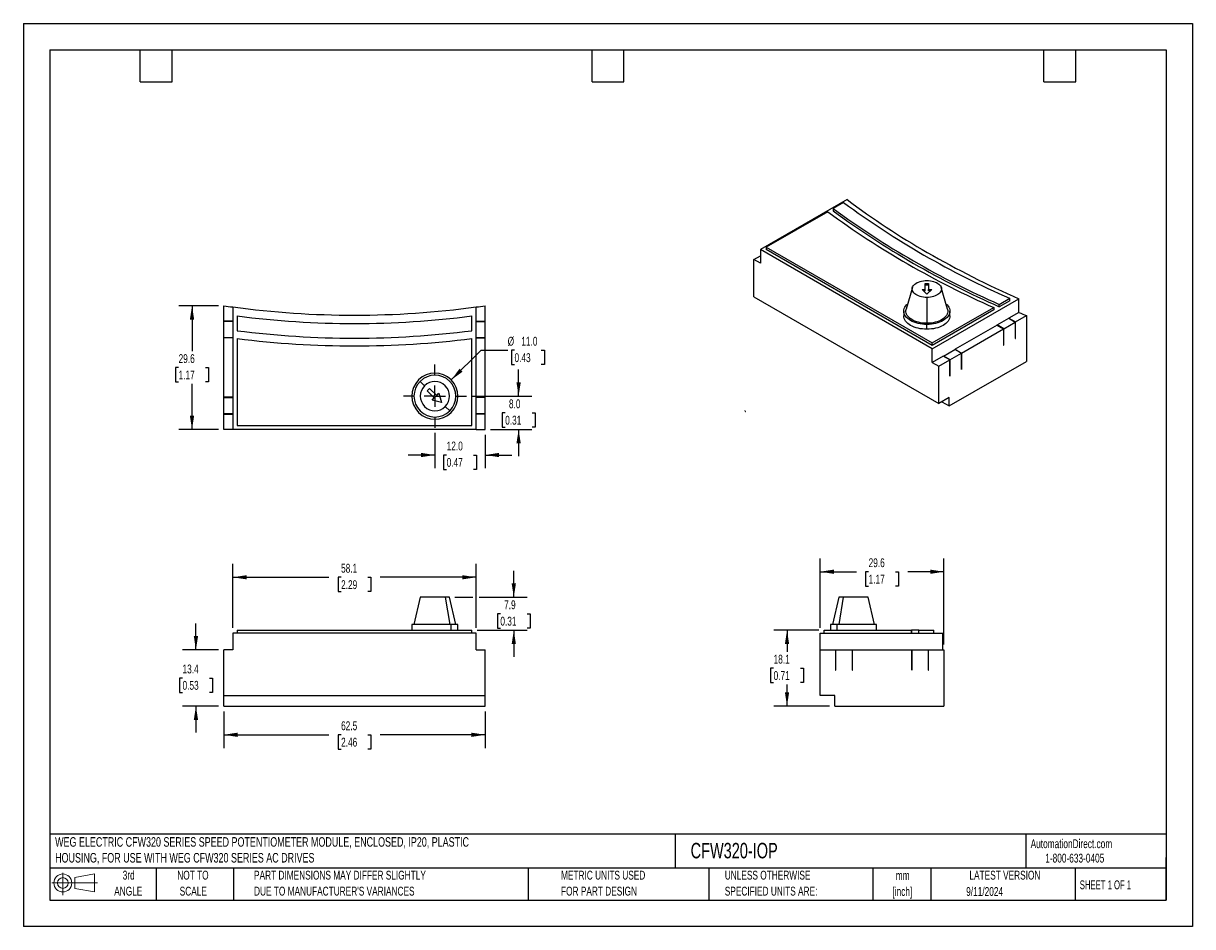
# Model space of a CAD drawing. Header units: millimetres. Extents: x 0 to 279, y 0 to 216.
import ezdxf

# ---------------------------------------------------------------- set-up
doc = ezdxf.new("R2010")
doc.units = ezdxf.units.MM
doc.linetypes.add('CENTERX2', pattern=[20.32, 12.7, -2.54, 2.54, -2.54])
doc.layers.add('CENTER', color=40, linetype='CENTERX2')
doc.layers.add('SLD-DEFPOINTS', color=7, linetype='Continuous')
doc.layers.add('DIMENSIONS', color=140, linetype='Continuous', lineweight=25)
doc.layers.add('TEXT', color=140, linetype='Continuous', lineweight=25)
doc.styles.add('SLDTEXTSTYLE0', font='TXT', dxfattribs={"width": 0.7})
doc.styles.add('SLDTEXTSTYLE1', font='TXT', dxfattribs={"width": 0.65})
doc.dimstyles.new('SLDDIMSTYLE0', dxfattribs={"dimtxt": 2.158008, "dimasz": 3.302, "dimexe": 0, "dimexo": 0.0625, "dimgap": 0.539502, "dimtad": 0, "dimtih": 1, "dimtoh": 1, "dimrnd": 1e-09, "dimzin": 12, "dimdsep": 46, "dimtxsty": 'SLDTEXTSTYLE0', "dimsah": 1, "dimcen": 0.09, "dimadec": 0, "dimazin": 3, "dimtfac": 1, "dimtmove": 0, "dimatfit": 0, "dimfxl": 0, "dimfrac": 2, "dimtolj": 1, "dimtzin": 12, "dimarcsym": 0})
doc.dimstyles.new('SLDDIMSTYLE1', dxfattribs={"dimtxt": 2.158008, "dimasz": 3.302, "dimexe": 0, "dimexo": 0.0625, "dimgap": 0.539502, "dimtad": 0, "dimtih": 1, "dimtoh": 1, "dimrnd": 1e-09, "dimzin": 12, "dimdsep": 46, "dimtxsty": 'SLDTEXTSTYLE0', "dimsah": 1, "dimcen": 0.09, "dimadec": 0, "dimazin": 3, "dimtfac": 1, "dimtofl": 0, "dimtmove": 0, "dimatfit": 3, "dimfxl": 0, "dimfrac": 2, "dimtolj": 1, "dimtzin": 12, "dimarcsym": 0})
doc.dimstyles.new('SLDDIMSTYLE2', dxfattribs={"dimtxt": 2.158008, "dimasz": 3.302, "dimexe": 0, "dimexo": 0.0625, "dimgap": 0.539502, "dimtad": 0, "dimtih": 1, "dimtoh": 1, "dimrnd": 1e-09, "dimzin": 4, "dimdsep": 46, "dimtxsty": 'SLDTEXTSTYLE0', "dimsah": 1, "dimcen": 0.09, "dimadec": 0, "dimazin": 1, "dimtfac": 1, "dimtmove": 0, "dimatfit": 0, "dimfxl": 0, "dimfrac": 2, "dimtolj": 1, "dimtzin": 12, "dimarcsym": 0})
doc.dimstyles.new('SLDDIMSTYLE3', dxfattribs={"dimtxt": 2.158008, "dimasz": 3.302, "dimexe": 0, "dimexo": 0.0625, "dimgap": 0.539502, "dimtad": 0, "dimtih": 1, "dimtoh": 1, "dimrnd": 1e-09, "dimzin": 4, "dimdsep": 46, "dimtxsty": 'SLDTEXTSTYLE0', "dimsah": 1, "dimcen": 0, "dimadec": 0, "dimazin": 1, "dimtfac": 1, "dimtofl": 0, "dimtmove": 0, "dimatfit": 3, "dimfxl": 0, "dimfrac": 2, "dimtolj": 1, "dimtzin": 12, "dimarcsym": 0})

# ---------------------------------------------------------------- blocks, each defined once
blk = doc.blocks.new('Block11')
at = {"color": 7, "linetype": 'Continuous', "lineweight": 18}
for p, q in [((0, 2.88), (10.87, 2.88)), ((2.59, 5.31), (2.59, 0)), ((5.48, 4.17), (10.18, 5.03)), ((5.48, 1.6), (5.48, 4.17)), ((10.18, 5.03), (10.18, 0.73)), ((5.48, 1.6), (10.18, 0.73))]:
    blk.add_line(p, q, dxfattribs=at)
for radius in [2.15, 1.29]:
    blk.add_circle((2.59, 2.88), radius, dxfattribs=at)
blk = doc.blocks.new('Block12')
at = {"layer": 'SLD-DEFPOINTS'}
blk.add_blockref('Block11', (0, 0), dxfattribs=at)
blk = doc.blocks.new('SW_NOTE_0')
at = {"layer": 'TEXT', "color": 0, "linetype": 'CENTERX2', "lineweight": 18, "char_height": 2.2826, "attachment_point": 1, "style": 'SLDTEXTSTYLE0'}
for s, insert in [('WEG ELECTRIC CFW320 SERIES SPEED POTENTIOMETER MODULE, ENCLOSED, IP20, PLASTIC', (0, 2.94)), ('HOUSING, FOR USE WITH WEG CFW320 SERIES AC DRIVES', (0, -0.84))]:
    blk.add_mtext(s, dxfattribs=dict(at, insert=insert))
blk = doc.blocks.new('SW_NOTE_0_1')
at = {"layer": 'TEXT', "color": 0, "linetype": 'CENTERX2', "lineweight": 18, "char_height": 2.117, "attachment_point": 2, "style": 'SLDTEXTSTYLE0'}
for s, insert in [('mm', (2.84, 2.73)), ('[inch]', (2.76, -1.09))]:
    blk.add_mtext(s, dxfattribs=dict(at, insert=insert))
blk = doc.blocks.new('SW_NOTE_0_2')
at = {"layer": 'TEXT', "color": 0, "linetype": 'CENTERX2', "lineweight": 18, "char_height": 2.1167, "attachment_point": 1, "style": 'SLDTEXTSTYLE0'}
for s, insert in [('UNLESS OTHERWISE', (0, 2.73)), ('SPECIFIED UNITS ARE:', (0, -1.09))]:
    blk.add_mtext(s, dxfattribs=dict(at, insert=insert))
blk = doc.blocks.new('SW_NOTE_0_3')
at = {"layer": 'TEXT', "color": 0, "linetype": 'CENTERX2', "lineweight": 18, "char_height": 2.1167, "attachment_point": 1, "style": 'SLDTEXTSTYLE0'}
for s, insert in [('PART DIMENSIONS MAY DIFFER SLIGHTLY', (0, 2.73)), ("DUE TO MANUFACTURER'S VARIANCES", (0, -1.09))]:
    blk.add_mtext(s, dxfattribs=dict(at, insert=insert))
blk = doc.blocks.new('SW_NOTE_0_4')
at = {"layer": 'TEXT', "color": 0, "linetype": 'CENTERX2', "lineweight": 18, "char_height": 2.117, "attachment_point": 2, "style": 'SLDTEXTSTYLE0'}
for s, insert in [('NOT TO', (5.26, 2.73)), ('SCALE', (5.35, -1.09))]:
    blk.add_mtext(s, dxfattribs=dict(at, insert=insert))
blk = doc.blocks.new('SW_NOTE_0_5')
at = {"layer": 'TEXT', "color": 0, "linetype": 'CENTERX2', "lineweight": 18, "char_height": 2.117, "attachment_point": 2, "style": 'SLDTEXTSTYLE0'}
for s, insert in [('3rd', (2.32, 2.73)), ('ANGLE', (2.22, -1.09))]:
    blk.add_mtext(s, dxfattribs=dict(at, insert=insert))
blk = doc.blocks.new('SW_NOTE_0_6')
at = {"layer": 'TEXT', "color": 0, "linetype": 'CENTERX2', "lineweight": 18, "char_height": 2.1167, "attachment_point": 1, "style": 'SLDTEXTSTYLE0'}
for s, insert in [('METRIC UNITS USED', (0, 2.73)), ('FOR PART DESIGN', (0, -1.09))]:
    blk.add_mtext(s, dxfattribs=dict(at, insert=insert))
blk = doc.blocks.new('_D')
at = {"layer": 'DIMENSIONS'}
for p, q in [((117.19, 78.73), (117.19, 85.08)), ((103.11, 78.73), (107.41, 78.73)), ((108.93, 78.73), (120.37, 78.73)), ((113.98, 74.78), (113.26, 74.78)), ((113.26, 74.78), (113.26, 71.35)), ((120.4, 74.78), (121.12, 74.78)), ((121.12, 74.78), (121.12, 71.35)), ((108.44, 70.83), (120.37, 70.83)), ((113.26, 71.35), (113.98, 71.35)), ((117.19, 70.83), (117.19, 64.48)), ((121.12, 71.35), (120.4, 71.35))]:
    blk.add_line(p, q, dxfattribs=at)
for points in [[(117.19, 78.73), (117.7, 82.03), (116.68, 82.03)], [(117.19, 70.83), (116.68, 67.52), (117.7, 67.52)]]:
    blk.add_solid(points, dxfattribs=at)
at = {"layer": 'DIMENSIONS', "char_height": 2.117, "attachment_point": 1, "style": 'SLDTEXTSTYLE0'}
for s, insert in [('7.9', (114.88, 77.99)), ('0.31', (113.98, 74.07))]:
    blk.add_mtext(s, dxfattribs=dict(at, insert=insert))
blk = doc.blocks.new('_D_1')
at = {"layer": 'DIMENSIONS'}
for p, q in [((47.87, 51.46), (47.87, 42.68)), ((110.37, 51.46), (110.37, 42.68)), ((47.87, 45.86), (72.99, 45.86)), ((75.92, 45.86), (75.19, 45.86)), ((75.19, 45.86), (75.19, 42.43)), ((82.33, 45.86), (83.05, 45.86)), ((83.05, 45.86), (83.05, 42.43)), ((110.37, 45.86), (85.25, 45.86)), ((75.19, 42.43), (75.92, 42.43)), ((83.05, 42.43), (82.33, 42.43))]:
    blk.add_line(p, q, dxfattribs=at)
for points in [[(47.87, 45.86), (51.17, 45.35), (51.17, 46.36)], [(110.37, 45.86), (107.07, 46.36), (107.07, 45.35)]]:
    blk.add_solid(points, dxfattribs=at)
at = {"layer": 'DIMENSIONS', "char_height": 2.117, "attachment_point": 1, "style": 'SLDTEXTSTYLE0'}
for s, insert in [('62.5', (75.92, 49.07)), ('2.46', (75.92, 45.15))]:
    blk.add_mtext(s, dxfattribs=dict(at, insert=insert))
blk = doc.blocks.new('_D_2')
at = {"layer": 'DIMENSIONS'}
for p, q in [((50.07, 71.4), (50.07, 86.68)), ((108.17, 71.4), (108.17, 86.68)), ((50.07, 83.5), (72.99, 83.5)), ((75.92, 83.5), (75.19, 83.5)), ((75.19, 83.5), (75.19, 80.07)), ((82.33, 83.5), (83.05, 83.5)), ((83.05, 83.5), (83.05, 80.07)), ((108.17, 83.5), (85.25, 83.5)), ((75.19, 80.07), (75.92, 80.07)), ((83.05, 80.07), (82.33, 80.07))]:
    blk.add_line(p, q, dxfattribs=at)
for points in [[(50.07, 83.5), (53.37, 83), (53.37, 84.01)], [(108.17, 83.5), (104.87, 84.01), (104.87, 83)]]:
    blk.add_solid(points, dxfattribs=at)
at = {"layer": 'DIMENSIONS', "char_height": 2.117, "attachment_point": 1, "style": 'SLDTEXTSTYLE0'}
for s, insert in [('58.1', (75.92, 86.72)), ('2.29', (75.92, 82.8))]:
    blk.add_mtext(s, dxfattribs=dict(at, insert=insert))
blk = doc.blocks.new('_D_3')
at = {"layer": 'DIMENSIONS'}
for p, q in [((41.23, 66.13), (41.23, 72.48)), ((46.6, 66.13), (38.06, 66.13)), ((38.03, 59.43), (37.3, 59.43)), ((37.3, 59.43), (37.3, 56)), ((44.44, 59.43), (45.17, 59.43)), ((45.17, 59.43), (45.17, 56)), ((37.3, 56), (38.03, 56)), ((45.17, 56), (44.44, 56)), ((46.6, 52.73), (38.06, 52.73)), ((41.23, 52.73), (41.23, 46.38))]:
    blk.add_line(p, q, dxfattribs=at)
for points in [[(41.23, 66.13), (41.74, 69.43), (40.73, 69.43)], [(41.23, 52.73), (40.73, 49.42), (41.74, 49.42)]]:
    blk.add_solid(points, dxfattribs=at)
at = {"layer": 'DIMENSIONS', "char_height": 2.117, "attachment_point": 1, "style": 'SLDTEXTSTYLE0'}
for s, insert in [('13.4', (38.03, 62.64)), ('0.53', (38.03, 58.73))]:
    blk.add_mtext(s, dxfattribs=dict(at, insert=insert))
blk = doc.blocks.new('_D_4')
at = {"layer": 'DIMENSIONS'}
for p, q in [((190.39, 71.4), (190.39, 88)), ((219.99, 67.4), (219.99, 88)), ((190.39, 84.83), (199.06, 84.83)), ((201.98, 84.83), (201.26, 84.83)), ((201.26, 84.83), (201.26, 81.4)), ((208.4, 84.83), (209.12, 84.83)), ((209.12, 84.83), (209.12, 81.4)), ((219.99, 84.83), (211.32, 84.83)), ((201.26, 81.4), (201.98, 81.4)), ((209.12, 81.4), (208.4, 81.4))]:
    blk.add_line(p, q, dxfattribs=at)
for points in [[(190.39, 84.83), (193.69, 84.32), (193.69, 85.34)], [(219.99, 84.83), (216.69, 85.34), (216.69, 84.32)]]:
    blk.add_solid(points, dxfattribs=at)
at = {"layer": 'DIMENSIONS', "char_height": 2.117, "attachment_point": 1, "style": 'SLDTEXTSTYLE0'}
for s, insert in [('29.6', (201.98, 88.04)), ('1.17', (201.98, 84.13))]:
    blk.add_mtext(s, dxfattribs=dict(at, insert=insert))
blk = doc.blocks.new('_D_5')
at = {"layer": 'DIMENSIONS'}
for p, q in [((190.12, 70.83), (179.3, 70.83)), ((182.48, 70.83), (182.48, 65.69)), ((179.27, 61.78), (178.55, 61.78)), ((178.55, 61.78), (178.55, 58.35)), ((185.68, 61.78), (186.41, 61.78)), ((186.41, 61.78), (186.41, 58.35)), ((178.55, 58.35), (179.27, 58.35)), ((182.48, 52.73), (182.48, 57.86)), ((186.41, 58.35), (185.68, 58.35)), ((192.62, 52.73), (179.3, 52.73))]:
    blk.add_line(p, q, dxfattribs=at)
for points in [[(182.48, 70.83), (181.97, 67.52), (182.99, 67.52)], [(182.48, 52.73), (182.99, 56.03), (181.97, 56.03)]]:
    blk.add_solid(points, dxfattribs=at)
at = {"layer": 'DIMENSIONS', "char_height": 2.117, "attachment_point": 1, "style": 'SLDTEXTSTYLE0'}
for s, insert in [('18.1', (179.27, 64.99)), ('0.71', (179.27, 61.07))]:
    blk.add_mtext(s, dxfattribs=dict(at, insert=insert))
blk = doc.blocks.new('_D_6')
at = {"layer": 'DIMENSIONS'}
for p, q in [((118.34, 126.81), (118.34, 133.16)), ((107.15, 126.81), (121.51, 126.81)), ((115.13, 122.81), (114.41, 122.81)), ((114.41, 122.81), (114.41, 119.38)), ((121.55, 122.81), (122.27, 122.81)), ((122.27, 122.81), (122.27, 119.38)), ((111.64, 118.82), (121.51, 118.82)), ((114.41, 119.38), (115.13, 119.38)), ((118.34, 118.82), (118.34, 112.47)), ((122.27, 119.38), (121.55, 119.38))]:
    blk.add_line(p, q, dxfattribs=at)
for points in [[(118.34, 126.81), (118.85, 130.11), (117.83, 130.11)], [(118.34, 118.82), (117.83, 115.52), (118.85, 115.52)]]:
    blk.add_solid(points, dxfattribs=at)
at = {"layer": 'DIMENSIONS', "char_height": 2.117, "attachment_point": 1, "style": 'SLDTEXTSTYLE0'}
for s, insert in [('8.0', (116.03, 126.02)), ('0.31', (115.13, 122.11))]:
    blk.add_mtext(s, dxfattribs=dict(at, insert=insert))
blk = doc.blocks.new('_D_7')
at = {"layer": 'DIMENSIONS'}
for p, q in [((98.34, 118), (98.34, 109.55)), ((110.37, 117.55), (110.37, 109.55)), ((98.34, 112.73), (91.99, 112.73)), ((101.15, 112.73), (100.43, 112.73)), ((100.43, 112.73), (100.43, 109.3)), ((107.56, 112.73), (108.29, 112.73)), ((108.29, 112.73), (108.29, 109.3)), ((110.37, 112.73), (116.72, 112.73)), ((100.43, 109.3), (101.15, 109.3)), ((108.29, 109.3), (107.56, 109.3))]:
    blk.add_line(p, q, dxfattribs=at)
for points in [[(98.34, 112.73), (95.04, 113.24), (95.04, 112.22)], [(110.37, 112.73), (113.67, 112.22), (113.67, 113.24)]]:
    blk.add_solid(points, dxfattribs=at)
at = {"layer": 'DIMENSIONS', "char_height": 2.117, "attachment_point": 1, "style": 'SLDTEXTSTYLE0'}
for s, insert in [('12.0', (101.15, 115.94)), ('0.47', (101.15, 112.03))]:
    blk.add_mtext(s, dxfattribs=dict(at, insert=insert))
blk = doc.blocks.new('_D_8')
at = {"layer": 'DIMENSIONS'}
for p, q in [((46.6, 148.42), (37.12, 148.42)), ((40.3, 148.42), (40.3, 137.53)), ((37.09, 133.62), (36.37, 133.62)), ((36.37, 133.62), (36.37, 130.19)), ((43.51, 133.62), (44.23, 133.62)), ((44.23, 133.62), (44.23, 130.19)), ((36.37, 130.19), (37.09, 130.19)), ((40.3, 118.82), (40.3, 129.71)), ((44.23, 130.19), (43.51, 130.19)), ((46.6, 118.82), (37.12, 118.82))]:
    blk.add_line(p, q, dxfattribs=at)
for points in [[(40.3, 148.42), (39.79, 145.12), (40.81, 145.12)], [(40.3, 118.82), (40.81, 122.12), (39.79, 122.12)]]:
    blk.add_solid(points, dxfattribs=at)
at = {"layer": 'DIMENSIONS', "char_height": 2.117, "attachment_point": 1, "style": 'SLDTEXTSTYLE0'}
for s, insert in [('29.6', (37.09, 136.83)), ('1.17', (37.09, 132.92))]:
    blk.add_mtext(s, dxfattribs=dict(at, insert=insert))
blk = doc.blocks.new('_D_9')
at = {"layer": 'DIMENSIONS'}
for p, q in [((102.25, 130.68), (109.38, 137.77)), ((109.38, 137.77), (115.73, 137.77)), ((117.36, 137.77), (116.64, 137.77)), ((116.64, 137.77), (116.64, 134.34)), ((123.77, 137.77), (124.5, 137.77)), ((124.5, 137.77), (124.5, 134.34)), ((116.64, 134.34), (117.36, 134.34)), ((124.5, 134.34), (123.77, 134.34))]:
    blk.add_line(p, q, dxfattribs=at)
blk.add_solid([(102.25, 130.68), (104.95, 132.65), (104.23, 133.37)], dxfattribs=at)
at = {"layer": 'DIMENSIONS', "char_height": 2.117, "attachment_point": 1, "style": 'SLDTEXTSTYLE0'}
for s, insert in [('%%c', (115.73, 140.98)), ('11.0', (118.99, 140.98)), ('0.43', (117.36, 137.06))]:
    blk.add_mtext(s, dxfattribs=dict(at, insert=insert))
blk = doc.blocks.new('SW_CENTERMARKSYMBOL_0')
at = {"layer": 'CENTER', "color": 0}
for p, q in [((0, 5.08), (0, 7.54)), ((-5.08, 0), (-7.54, 0)), ((0, 0), (-2.54, 0)), ((0, 0), (0, 2.54)), ((0, 0), (0, -2.54)), ((0, 0), (2.54, 0)), ((5.08, 0), (7.54, 0)), ((0, -5.08), (0, -7.54))]:
    blk.add_line(p, q, dxfattribs=at)

msp = doc.modelspace()

# ---------------------------------------------------------------- linework, layer by layer
at = {"color": 7, "linetype": 'Continuous'}
for p, q in [((0.002, 215.903), (0.002, 0.003)), ((0.002, 215.903), (279.402, 215.903)), ((279.402, 215.903), (279.402, 0.003)), ((279.402, 0.003), (0.002, 0.003))]:
    msp.add_line(p, q, dxfattribs=at)
for p, q in [((196.829, 173.799), (176.117, 161.842)), ((192.21, 170.887), (177.531, 162.413)), ((196.016, 173.085), (193.521, 171.644)), ((193.521, 171.644), (193.521, 171.073)), ((177.531, 162.413), (177.531, 161.842)), ((177.531, 162.413), (217.2, 139.513)), ((174.561, 159.474), (176.117, 160.372)), ((174.561, 150.574), (174.561, 159.474)), ((176.117, 158.576), (174.561, 159.474)), ((176.117, 161.842), (176.117, 158.576)), ((217.2, 138.125), (176.117, 161.842)), ((217.2, 138.941), (177.531, 161.842)), ((215.496, 153.689), (216.296, 153.689)), ((215.496, 152.303), (215.496, 153.689)), ((216.296, 153.689), (216.296, 152.303)), ((212.443, 152.748), (210.963, 147.582)), ((214.742, 152.303), (215.496, 152.303)), ((215.896, 151.149), (214.742, 152.303)), ((215.496, 151.977), (215.068, 151.977)), ((216.296, 153.362), (215.496, 153.362)), ((215.496, 151.977), (215.496, 152.303)), ((217.051, 152.303), (215.896, 151.149)), ((216.296, 152.303), (217.051, 152.303)), ((216.296, 151.977), (216.296, 152.303)), ((216.724, 151.977), (216.296, 151.977)), ((220.829, 147.582), (219.349, 152.748)), ((47.872, 144.721), (47.872, 148.421)), ((50.072, 148.112), (50.072, 118.821)), ((108.172, 118.821), (108.172, 148.112)), ((110.372, 144.721), (110.372, 148.421)), ((174.561, 150.574), (218.755, 125.061)), ((215.896, 150.398), (215.896, 144.225)), ((217.2, 138.125), (237.912, 150.082)), ((233.19, 148.744), (235.685, 150.184)), ((235.685, 149.613), (233.19, 148.172)), ((233.19, 148.172), (233.19, 148.744)), ((235.685, 149.613), (235.685, 150.184)), ((237.912, 146.816), (237.912, 150.082)), ((51.072, 145.962), (51.072, 142.434)), ((107.172, 142.434), (107.172, 145.962)), ((210.396, 147.111), (210.396, 145.968)), ((217.2, 139.513), (231.879, 147.987)), ((231.879, 147.415), (217.2, 138.941)), ((221.396, 145.968), (221.396, 147.111)), ((231.879, 147.987), (231.879, 147.415)), ((232.721, 143.819), (235.478, 145.411)), ((235.478, 145.411), (237.034, 144.513)), ((237.912, 146.816), (235.514, 145.432)), ((235.514, 145.432), (235.514, 145.391)), ((235.514, 145.432), (237.069, 144.534)), ((237.069, 144.534), (239.686, 146.044)), ((239.686, 146.044), (239.686, 135.102)), ((50.072, 144.721), (47.872, 144.721)), ((47.872, 144.671), (47.872, 144.721)), ((50.072, 144.671), (47.872, 144.671)), ((47.872, 140.771), (47.872, 144.671)), ((49.072, 144.721), (49.072, 144.671)), ((108.172, 144.721), (110.372, 144.721)), ((108.172, 144.671), (110.372, 144.671)), ((109.172, 144.721), (109.172, 144.671)), ((110.372, 144.671), (110.372, 144.721)), ((110.372, 140.771), (110.372, 144.671)), ((215.896, 142.793), (215.896, 143.936)), ((232.685, 143.799), (222.644, 138.002)), ((224.2, 137.104), (234.241, 142.901)), ((232.685, 143.799), (234.241, 142.901)), ((232.721, 143.819), (232.721, 143.779)), ((234.276, 142.921), (232.721, 143.819)), ((234.241, 142.901), (234.241, 138.982)), ((234.276, 142.921), (237.034, 144.513)), ((234.276, 139.002), (234.276, 142.921)), ((237.034, 144.513), (237.034, 140.594)), ((237.069, 140.614), (237.069, 144.534)), ((50.072, 140.771), (47.872, 140.771)), ((47.872, 140.721), (47.872, 140.771)), ((50.072, 140.721), (47.872, 140.721)), ((47.872, 126.521), (47.872, 140.721)), ((49.072, 140.771), (49.072, 140.721)), ((51.072, 140.58), (51.072, 119.821)), ((107.172, 119.821), (107.172, 140.58)), ((110.372, 140.771), (108.172, 140.771)), ((108.172, 140.721), (110.372, 140.721)), ((109.172, 140.771), (109.172, 140.721)), ((110.372, 140.721), (110.372, 140.771)), ((110.372, 126.521), (110.372, 140.721)), ((237.034, 140.635), (237.069, 140.614)), ((237.034, 140.594), (237.069, 140.614)), ((217.2, 138.941), (217.2, 139.513)), ((217.2, 134.859), (217.2, 138.125)), ((219.851, 136.39), (222.609, 137.982)), ((221.407, 135.492), (224.165, 137.084)), ((224.165, 137.084), (222.609, 137.982)), ((222.644, 137.962), (222.644, 138.002)), ((222.644, 138.002), (224.2, 137.104)), ((224.165, 137.084), (224.165, 133.165)), ((224.2, 133.185), (224.2, 137.104)), ((234.241, 139.022), (234.276, 139.002)), ((234.241, 138.982), (234.276, 139.002)), ((219.816, 136.37), (217.2, 134.859)), ((217.2, 134.859), (218.755, 133.961)), ((218.755, 133.961), (221.372, 135.472)), ((221.372, 135.472), (219.816, 136.37)), ((219.851, 136.349), (219.851, 136.39)), ((221.407, 135.492), (219.851, 136.39)), ((221.23, 124.448), (239.686, 135.102)), ((221.372, 135.472), (221.372, 131.552)), ((221.407, 131.573), (221.407, 135.492)), ((218.755, 125.061), (218.755, 133.961)), ((221.407, 131.573), (221.372, 131.593)), ((221.372, 131.552), (221.407, 131.573)), ((224.2, 133.185), (224.165, 133.205)), ((224.165, 133.165), (224.2, 133.185)), ((94.808, 130.341), (95.869, 129.28)), ((96.505, 128.078), (97.071, 128.644)), ((97.071, 128.644), (98.768, 126.947)), ((50.072, 126.521), (47.872, 126.521)), ((47.872, 126.471), (47.872, 126.521)), ((47.872, 126.471), (50.072, 126.471)), ((47.872, 122.571), (47.872, 126.471)), ((49.072, 126.471), (49.072, 126.521)), ((98.202, 126.381), (96.505, 128.078)), ((97.669, 125.847), (98.202, 126.381)), ((99.899, 125.25), (97.669, 125.847)), ((98.768, 126.947), (99.302, 127.48)), ((99.302, 127.48), (99.899, 125.25)), ((108.172, 126.521), (110.372, 126.521)), ((110.372, 126.471), (108.172, 126.471)), ((109.172, 126.471), (109.172, 126.521)), ((110.372, 126.471), (110.372, 126.521)), ((110.372, 122.571), (110.372, 126.471)), ((221.23, 126.49), (218.755, 125.061)), ((221.23, 124.448), (221.23, 126.49)), ((100.819, 124.33), (101.879, 123.27)), ((219.462, 125.469), (221.23, 124.448)), ((50.072, 122.571), (47.872, 122.571)), ((47.872, 122.521), (47.872, 122.571)), ((47.872, 122.521), (50.072, 122.521)), ((47.872, 118.821), (47.872, 122.521)), ((49.072, 122.521), (49.072, 122.571)), ((110.372, 122.571), (108.172, 122.571)), ((110.372, 122.521), (108.172, 122.521)), ((109.172, 122.521), (109.172, 122.571)), ((110.372, 122.521), (110.372, 122.571)), ((110.372, 118.821), (110.372, 122.521)), ((50.072, 118.821), (47.872, 118.821)), ((108.172, 118.821), (50.072, 118.821)), ((51.072, 119.821), (107.172, 119.821)), ((108.172, 118.821), (110.372, 118.821)), ((94.844, 78.726), (93.344, 72.226)), ((100.819, 78.726), (94.844, 78.726)), ((100.819, 78.726), (101.879, 72.226)), ((101.844, 78.726), (100.819, 78.726)), ((103.344, 72.226), (101.844, 78.726)), ((194.873, 78.726), (193.373, 72.226)), ((195.899, 78.726), (194.838, 72.226)), ((195.899, 78.726), (194.873, 78.726)), ((201.873, 78.726), (195.899, 78.726)), ((203.373, 72.226), (201.873, 78.726)), ((50.072, 70.126), (50.072, 66.126)), ((108.172, 70.126), (50.072, 70.126)), ((51.072, 70.826), (107.172, 70.826)), ((51.072, 70.826), (51.072, 70.126)), ((92.844, 72.226), (92.844, 70.826)), ((102.233, 72.226), (92.844, 72.226)), ((102.233, 70.826), (102.233, 72.226)), ((103.844, 72.226), (102.233, 72.226)), ((103.844, 70.826), (103.844, 72.226)), ((107.172, 70.126), (107.172, 70.826)), ((108.172, 66.126), (108.172, 70.126)), ((190.389, 70.126), (219.68, 70.126)), ((190.389, 66.126), (190.389, 70.126)), ((191.389, 70.126), (191.389, 70.826)), ((191.389, 70.826), (212.148, 70.826)), ((192.873, 72.226), (192.873, 70.826)), ((194.484, 72.226), (192.873, 72.226)), ((203.873, 72.226), (194.484, 72.226)), ((194.484, 70.826), (194.484, 72.226)), ((203.873, 70.826), (203.873, 72.226)), ((212.148, 70.826), (212.148, 70.126)), ((212.227, 70.826), (212.227, 70.126)), ((214.002, 70.826), (212.227, 70.826)), ((214.002, 70.126), (214.002, 70.826)), ((214.002, 70.826), (217.531, 70.826)), ((217.531, 70.126), (217.531, 70.826)), ((219.68, 66.126), (219.68, 70.126)), ((47.872, 55.226), (47.872, 66.126)), ((50.072, 66.126), (47.872, 66.126)), ((108.172, 66.126), (110.372, 66.126)), ((110.372, 55.226), (110.372, 66.126)), ((190.389, 55.226), (190.389, 66.126)), ((190.389, 66.126), (194.089, 66.126)), ((194.089, 66.126), (194.089, 61.326)), ((194.089, 64.326), (194.139, 64.326)), ((194.139, 61.326), (194.139, 66.126)), ((194.139, 66.126), (198.039, 66.126)), ((198.039, 66.126), (198.039, 61.326)), ((198.039, 64.326), (198.089, 64.326)), ((198.089, 61.326), (198.089, 66.126)), ((198.089, 66.126), (212.289, 66.126)), ((212.289, 66.126), (212.289, 61.326)), ((212.339, 64.326), (212.289, 64.326)), ((212.339, 61.326), (212.339, 66.126)), ((212.339, 66.126), (216.239, 66.126)), ((216.239, 66.126), (216.239, 61.326)), ((216.289, 64.326), (216.239, 64.326)), ((216.289, 61.326), (216.289, 66.126)), ((216.289, 66.126), (219.989, 66.126)), ((219.989, 66.126), (219.989, 52.726)), ((194.089, 61.326), (194.139, 61.326)), ((198.039, 61.326), (198.089, 61.326)), ((212.289, 61.326), (212.339, 61.326)), ((216.239, 61.326), (216.289, 61.326)), ((47.872, 55.226), (110.372, 55.226)), ((47.872, 52.726), (47.872, 55.226)), ((110.372, 52.726), (110.372, 55.226)), ((193.889, 55.226), (190.389, 55.226)), ((193.889, 52.726), (193.889, 55.226)), ((47.872, 52.726), (110.372, 52.726)), ((193.889, 52.726), (219.989, 52.726))]:
    msp.add_line(p, q)
at = {"flags": 128}
for points in [[(215.896, 150.398), (215.474, 150.413), (215.059, 150.457), (214.655, 150.529), (214.27, 150.63), (213.908, 150.756), (213.575, 150.906), (213.276, 151.079), (213.016, 151.271), (212.797, 151.48), (212.624, 151.702), (212.498, 151.935), (212.422, 152.175), (212.396, 152.419), (212.422, 152.662), (212.498, 152.902), (212.624, 153.135), (212.797, 153.358), (213.016, 153.566), (213.276, 153.758), (213.575, 153.931), (213.908, 154.082), (214.27, 154.208), (214.655, 154.308), (215.059, 154.38), (215.474, 154.424), (215.896, 154.439)], [(215.896, 154.439), (216.318, 154.424), (216.734, 154.38), (217.137, 154.308), (217.523, 154.208), (217.884, 154.082), (218.217, 153.931), (218.516, 153.758), (218.777, 153.566), (218.995, 153.358), (219.169, 153.135), (219.295, 152.902), (219.371, 152.662), (219.396, 152.419), (219.371, 152.175), (219.295, 151.935), (219.169, 151.702), (218.995, 151.48), (218.777, 151.271), (218.516, 151.079), (218.217, 150.906), (217.884, 150.756), (217.523, 150.63), (217.137, 150.529), (216.734, 150.457), (216.318, 150.413), (215.896, 150.398)], [(215.896, 143.936), (215.357, 143.951), (214.823, 143.997), (214.3, 144.073), (213.791, 144.178), (213.304, 144.311), (212.841, 144.471), (212.407, 144.657), (212.007, 144.866), (211.645, 145.097), (211.323, 145.347), (211.046, 145.614), (210.815, 145.896), (210.633, 146.189), (210.502, 146.492), (210.423, 146.8), (210.396, 147.111), (210.423, 147.422), (210.502, 147.731), (210.633, 148.033), (210.815, 148.326), (211.046, 148.608), (211.323, 148.875), (211.337, 148.887)], [(220.455, 148.887), (220.469, 148.875), (220.747, 148.608), (220.978, 148.326), (221.159, 148.033), (221.291, 147.731), (221.37, 147.422), (221.396, 147.111), (221.37, 146.8), (221.291, 146.492), (221.159, 146.189), (220.978, 145.896), (220.747, 145.614), (220.469, 145.347), (220.148, 145.097), (219.785, 144.866), (219.385, 144.657), (218.952, 144.471), (218.489, 144.311), (218.001, 144.178), (217.493, 144.073), (216.969, 143.997), (216.435, 143.951), (215.896, 143.936)], [(215.896, 142.793), (215.357, 142.808), (214.823, 142.854), (214.3, 142.93), (213.791, 143.035), (213.304, 143.168), (212.841, 143.328), (212.407, 143.514), (212.007, 143.723), (211.645, 143.954), (211.323, 144.204), (211.046, 144.471), (210.815, 144.753), (210.633, 145.046), (210.502, 145.349), (210.423, 145.657), (210.396, 145.968)], [(215.896, 144.225), (215.39, 144.24), (214.89, 144.284), (214.399, 144.357), (213.924, 144.459), (213.47, 144.587), (213.04, 144.742), (212.639, 144.921), (212.272, 145.122), (211.942, 145.344), (211.653, 145.584), (211.407, 145.84), (211.207, 146.109), (211.056, 146.388), (210.954, 146.674), (210.903, 146.965), (210.903, 147.257), (210.954, 147.548), (210.963, 147.582)], [(220.829, 147.582), (220.839, 147.548), (220.89, 147.257), (220.89, 146.965), (220.839, 146.674), (220.737, 146.388), (220.585, 146.109), (220.385, 145.84), (220.139, 145.584), (219.85, 145.344), (219.52, 145.122), (219.153, 144.921), (218.753, 144.742), (218.323, 144.587), (217.868, 144.459), (217.393, 144.357), (216.903, 144.284), (216.402, 144.24), (215.896, 144.225)], [(221.396, 145.968), (221.37, 145.657), (221.291, 145.349), (221.159, 145.046), (220.978, 144.753), (220.747, 144.471), (220.469, 144.204), (220.148, 143.954), (219.785, 143.723), (219.385, 143.514), (218.952, 143.328), (218.489, 143.168), (218.001, 143.035), (217.493, 142.93), (216.969, 142.854), (216.435, 142.808), (215.896, 142.793)]]:
    msp.add_lwpolyline(points, dxfattribs=at)
for centre, radius, start, end in [((307.796, 320.967), 184.315, 232.98327, 240.126), ((316.327, 340.08), 209.836, 233.73677, 246.26861), ((317.4, 340.425), 209.363, 233.72258, 246.2828), ((317.4, 339.853), 209.363, 233.72258, 246.2828), ((318.232, 338.984), 206.057, 233.62138, 246.38399), ((328.303, 356.491), 225.334, 240.10355, 246.35025), ((79.122, 363.159), 217, 261.72009, 262.30666), ((79.122, 363.159), 217, 262.30666, 270), ((79.122, 363.159), 217, 270, 277.69334), ((79.122, 363.159), 217, 277.69334, 278.27991), ((79.122, 363.159), 219, 262.64122, 277.35878), ((337.867, 374.053), 248.249, 246.25668, 246.70319), ((79.122, 363.159), 222.5, 262.7576, 277.2424), ((79.122, 361.809), 223, 262.77392, 277.22608), ((98.344, 126.805), 5.5, 315, 135), ((98.344, 126.805), 5, 315, 135), ((98.344, 126.805), 5.5, 135, 315), ((98.344, 126.805), 5, 135, 315), ((98.344, 126.805), 3.5, 135, 315), ((98.344, 126.805), 3.5, 315, 135)]:
    msp.add_arc(centre, radius, start, end)
at = {"color": 179, "linetype": 'Continuous', "lineweight": 18}
msp.add_open_spline([(172.437, 123.363), (172.437, 123.359), (172.437, 123.349), (172.437, 123.335), (172.44, 123.301), (172.449, 123.259), (172.47, 123.21), (172.494, 123.172), (172.526, 123.134), (172.564, 123.103), (172.603, 123.08), (172.63, 123.069), (172.644, 123.064), (172.647, 123.063), (172.649, 123.063), (172.651, 123.062), (172.652, 123.062), (172.653, 123.061), (172.653, 123.061), (172.654, 123.061), (172.654, 123.061), (172.655, 123.061), (172.656, 123.061), (172.657, 123.06), (172.658, 123.06), (172.659, 123.06), (172.659, 123.06), (172.659, 123.06)], degree=3, knots=[0, 0, 0, 0, 0.031157, 0.0616635, 0.0914447, 0.2513634, 0.3389411, 0.4301017, 0.5424539, 0.6557537, 0.7496797, 0.8337474, 0.84171, 0.8456822, 0.84971, 0.8552059, 0.8616048, 0.8626155, 0.8644851, 0.8673693, 0.8712876, 0.8822525, 0.8974046, 0.919859, 0.963827, 0.9812273, 1, 1, 1, 1], dxfattribs=at)
at = {"layer": 'TEXT'}
for p, q in [((6.35, 209.55), (273.05, 209.55)), ((6.35, 209.55), (6.35, 6.35)), ((27.94, 201.93), (27.94, 209.55)), ((35.56, 201.93), (35.56, 209.55)), ((135.89, 201.93), (135.89, 209.55)), ((143.51, 201.93), (143.51, 209.55)), ((243.84, 201.93), (243.84, 209.55)), ((251.46, 201.93), (251.46, 209.55)), ((273.05, 209.55), (273.05, 6.35)), ((27.94, 201.93), (35.56, 201.93)), ((135.89, 201.93), (143.51, 201.93)), ((243.84, 201.93), (251.46, 201.93)), ((273.05, 22.126), (6.35, 22.126)), ((155.759, 22.126), (155.759, 13.97)), ((239.575, 22.126), (239.575, 13.97)), ((273.05, 6.35), (273.05, 16.51)), ((273.05, 13.97), (6.35, 13.97)), ((31.75, 13.97), (31.75, 6.35)), ((50.212, 13.97), (50.212, 6.35)), ((120.646, 13.97), (120.646, 6.35)), ((163.78, 13.97), (163.78, 6.35)), ((203.024, 13.97), (203.024, 6.35)), ((216.812, 13.97), (216.812, 6.35)), ((251.349, 13.97), (251.349, 6.35)), ((6.35, 6.35), (273.05, 6.35))]:
    msp.add_line(p, q, dxfattribs=at)

# ---------------------------------------------------------------- block references
at = {"layer": 'CENTER'}
msp.add_blockref('SW_CENTERMARKSYMBOL_0', (98.344, 126.805), dxfattribs=at)
at = {"layer": 'SLD-DEFPOINTS'}
msp.add_blockref('Block12', (6.838, 7.554), dxfattribs=at)
at = {"layer": 'TEXT', "linetype": 'CENTERX2', "lineweight": 18}
for name, p in [('SW_NOTE_0', (7.588, 18.446)), ('SW_NOTE_0_5', (22.847, 10.635)), ('SW_NOTE_0_4', (35.257, 10.635)), ('SW_NOTE_0_3', (55.119, 10.635)), ('SW_NOTE_0_6', (128.478, 10.635)), ('SW_NOTE_0_2', (167.608, 10.635)), ('SW_NOTE_0_1', (207.286, 10.552))]:
    msp.add_blockref(name, p, dxfattribs=at)

# ---------------------------------------------------------------- texts
for s, insert, char_height, attachment_point, style in [('CFW320-IOP', (159.451, 20.025), 3.7042, 1, 'SLDTEXTSTYLE0'), ('AutomationDirect.com', (240.695, 20.877), 2.11667, 1, 'SLDTEXTSTYLE0'), ('1-800-633-0405', (244.192, 17.437), 2.11667, 1, 'SLDTEXTSTYLE0'), ('LATEST VERSION', (234.552, 13.364), 2.11667, 2, 'SLDTEXTSTYLE0'), ('9/11/2024', (229.701, 9.454), 2.1167, 2, 'SLDTEXTSTYLE0'), ('SHEET 1 OF 1', (252.441, 11.051), 2.11667, 1, 'SLDTEXTSTYLE1')]:
    msp.add_mtext(s, dxfattribs=dict(at, insert=insert, char_height=char_height, attachment_point=attachment_point, style=style))

# ---------------------------------------------------------------- dimensions: what is measured, and where the dimension line sits
at = {"layer": 'DIMENSIONS'}
for base, p1, p2, angle, dimstyle, picture, middle in [((40.3, 148.421), (47.872, 118.821), (47.872, 148.421), 90, 'SLDDIMSTYLE1', '_D_8', (40.3, 133.621)), ((118.339, 126.805), (110.372, 118.821), (105.884, 126.805), 90, 'SLDDIMSTYLE2', '_D_6', (118.339, 122.813)), ((50.072, 83.503), (108.172, 70.126), (50.072, 70.126), 0, 'SLDDIMSTYLE1', '_D_2', (79.122, 83.503)), ((117.191, 70.826), (101.844, 78.726), (107.172, 70.826), 90, 'SLDDIMSTYLE0', '_D', (117.191, 74.776)), ((41.234, 66.126), (47.872, 52.726), (47.872, 66.126), 90, 'SLDDIMSTYLE0', '_D_3', (41.234, 59.426)), ((182.478, 52.726), (191.389, 70.826), (193.889, 52.726), 90, 'SLDDIMSTYLE1', '_D_5', (182.478, 61.776))]:
    dim = msp.add_linear_dim(base=base, p1=p1, p2=p2, angle=angle, dimstyle=dimstyle, dxfattribs=at)
    dim.commit()
    dim.dimension.update_dxf_attribs({"geometry": picture, "text_midpoint": middle, "dimtype": 160})
dim = msp.add_diameter_dim_2p(p1=(94.441, 122.93), p2=(102.247, 130.68), dimstyle='SLDDIMSTYLE3', dxfattribs=at)
dim.commit()
dim.dimension.update_dxf_attribs({"geometry": '_D_9', "text_midpoint": (120.567, 137.765), "dimtype": 163})
for base, p1, p2, dimstyle, picture, middle in [((98.344, 112.728), (110.372, 118.821), (98.344, 119.265), 'SLDDIMSTYLE2', '_D_7', (104.358, 112.728)), ((219.989, 84.828), (190.389, 70.126), (219.989, 66.126), 'SLDDIMSTYLE1', '_D_4', (205.189, 84.828)), ((110.372, 45.856), (47.872, 52.726), (110.372, 52.726), 'SLDDIMSTYLE1', '_D_1', (79.122, 45.856))]:
    dim = msp.add_linear_dim(base=base, p1=p1, p2=p2, dimstyle=dimstyle, dxfattribs=at)
    dim.commit()
    dim.dimension.update_dxf_attribs({"geometry": picture, "text_midpoint": middle, "dimtype": 160})

doc.saveas('drawing.dxf')
